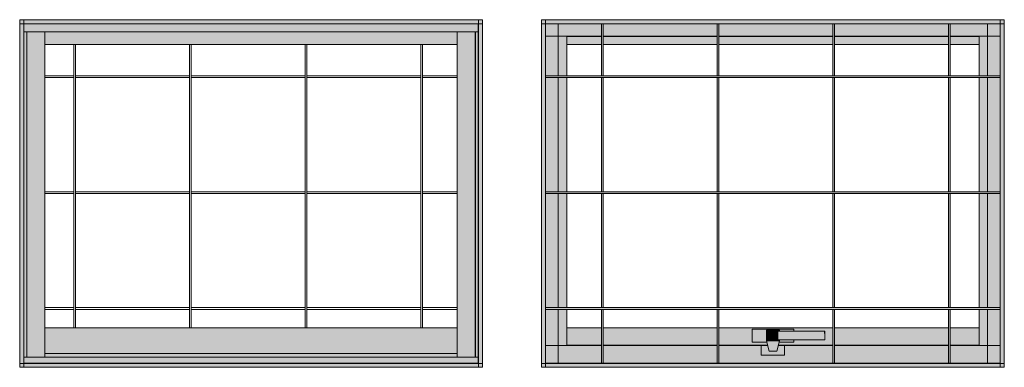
# Model space of a CAD drawing. Header units: metres. Extents: x -7.1 to 16.7, y -17.8 to 3.5.
# Tile 3 of 13: x -5.5 to -3.8, y 1.5 to 2.1. Entities that reach past the tile are written whole.
import ezdxf

# ---------------------------------------------------------------- set-up
doc = ezdxf.new("R2010")
doc.units = ezdxf.units.M
doc.layers.add('A-GLAZ', color=7, linetype='Continuous', lineweight=5)

# ---------------------------------------------------------------- blocks, each defined once
blk = doc.blocks.new('JANELA MAXIM-AR_73969-J3_30')
at = {"layer": 'A-GLAZ', "true_color": 0xfffffc}
for points in [[(4.1837, 2.0931), (4.5836, 2.0931), (4.5836, 2.1), (3.7836, 2.1), (3.7836, 2.0931), (3.8273, 2.0931)], [(3.7836, 1.5068), (3.7905, 1.5068), (3.7905, 2.0931), (3.7836, 2.0931), (3.7836, 1.5177)], [(4.1837, 2.0797), (4.5764, 2.0797), (4.5764, 2.0928), (3.7908, 2.0928), (3.7908, 2.0797), (3.8273, 2.0797)], [(3.7959, 2.079), (4.5764, 2.0795), (4.5764, 2.0797), (3.7908, 2.0792), (3.7908, 2.079)], [(3.7908, 1.5177), (3.7959, 1.5177), (3.7959, 2.079), (3.7908, 2.079), (3.7908, 1.5237)], [(3.7961, 1.5177), (3.8273, 1.5177), (3.8273, 2.079), (3.7961, 2.079), (3.7961, 1.524)], [(4.5399, 2.057), (4.5399, 2.079), (3.8273, 2.079), (3.8273, 2.057), (4.1837, 2.057)], [(4.5399, 1.5177), (4.5711, 1.5177), (4.5711, 2.079), (4.5399, 2.079), (4.5399, 1.524)], [(4.5764, 2.0928), (4.5767, 2.0931), (4.5711, 2.0928)], [(4.5713, 1.5177), (4.5764, 1.5177), (4.5764, 2.079), (4.5713, 2.079), (4.5713, 1.5237)], [(4.5767, 1.5068), (4.5836, 1.5068), (4.5836, 2.0931), (4.5767, 2.0931), (4.5767, 1.5177)], [(4.1837, 1.524), (4.5399, 1.524), (4.5399, 1.5682), (3.8273, 1.5682), (3.8273, 1.524), (3.9785, 1.524)], [(4.5711, 1.5377), (4.5713, 1.5377), (4.5711, 1.5682)], [(4.1837, 1.5072), (4.5764, 1.5072), (4.5764, 1.5177), (3.7908, 1.5177), (3.7908, 1.5072), (3.9785, 1.5072)], [(4.1837, 1.5177), (4.5399, 1.5177), (4.5399, 1.5237), (3.8273, 1.5237), (3.8273, 1.5177), (3.9785, 1.5177)], [(3.7836, 1.5), (4.5836, 1.5), (4.5836, 1.5068), (3.7836, 1.5068), (3.7836, 1.501)], [(3.7905, 1.5068), (3.7908, 1.5072), (3.7905, 1.5072)], [(4.5767, 1.5068), (4.5764, 1.5072), (4.5711, 1.5068)]]:
    blk.add_hatch(color=7, dxfattribs=at).paths.add_polyline_path(points)
h = blk.add_hatch(color=7, dxfattribs=at)
h.paths.add_polyline_path([(4.5711, 2.0715), (4.5713, 2.0715), (4.5711, 2.079)])
h.paths.add_polyline_path([(3.7959, 2.0715), (3.7961, 2.0715), (3.7959, 2.079)])
at = {"layer": 'A-GLAZ'}
for p, q in [((3.7836, 2.1), (3.7836, 1.5)), ((3.7905, 2.1), (3.7836, 2.1)), ((3.7836, 2.0931), (3.7836, 2.1)), ((4.5836, 2.1), (3.7836, 2.1)), ((3.7905, 2.1), (3.7905, 1.5)), ((4.5767, 2.1), (4.5767, 1.5)), ((4.5836, 2.1), (4.5767, 2.1)), ((4.5836, 2.1), (4.5836, 1.5)), ((4.5836, 2.1), (4.5836, 2.0931)), ((4.5836, 2.0931), (3.7836, 2.0931)), ((4.5767, 2.0928), (3.7905, 2.0928)), ((3.7908, 2.0931), (3.7908, 1.5068)), ((3.7908, 2.079), (4.5764, 2.079)), ((3.7959, 2.0792), (3.7959, 1.5177)), ((3.7961, 2.0792), (3.7961, 1.5177)), ((3.8273, 2.0792), (3.8273, 1.5177)), ((4.5399, 2.0792), (4.5399, 1.5177)), ((4.5711, 2.0792), (4.5711, 1.5177)), ((4.5713, 1.5177), (4.5713, 2.0792)), ((4.5764, 2.0931), (4.5764, 1.5068)), ((3.8273, 2.057), (4.5399, 2.057)), ((4.5399, 1.5682), (3.8273, 1.5682)), ((4.5764, 1.5177), (3.7908, 1.5177)), ((3.8273, 1.524), (4.5399, 1.524)), ((4.5399, 1.5237), (3.8273, 1.5237)), ((3.7836, 1.5), (3.7836, 1.5068)), ((4.5836, 1.5068), (3.7836, 1.5068)), ((3.7905, 1.5), (3.7836, 1.5)), ((4.5836, 1.5), (3.7836, 1.5)), ((4.5767, 1.5072), (3.7905, 1.5072)), ((4.5836, 1.5), (4.5767, 1.5)), ((4.5836, 1.5), (4.5836, 1.5068))]:
    blk.add_line(p, q, dxfattribs=at)
at = {"layer": 'A-GLAZ', "color": 8, "true_color": 0x728282}
for p, q in [((3.8273, 2.057), (4.5399, 2.057)), ((3.8273, 2.057), (4.5399, 2.057)), ((3.8273, 1.5682), (4.5399, 1.5682)), ((3.8273, 1.5682), (4.5399, 1.5682))]:
    blk.add_line(p, q, dxfattribs=at)
at = {"layer": 'A-GLAZ', "color": 139, "true_color": 0x434d4d}
for p, q in [((3.8771, 2.057), (3.8771, 1.5682)), ((3.8801, 2.057), (3.8801, 1.5682)), ((4.0771, 2.057), (4.0771, 1.5682)), ((4.0801, 2.057), (4.0801, 1.5682)), ((4.2771, 2.057), (4.2771, 1.5682)), ((4.2801, 2.057), (4.2801, 1.5682)), ((4.4771, 2.057), (4.4771, 1.5682)), ((4.4801, 2.057), (4.4801, 1.5682)), ((3.8273, 2.003), (3.8771, 2.003)), ((3.8273, 2), (3.8771, 2)), ((3.8801, 2.003), (4.0771, 2.003)), ((3.8801, 2), (4.0771, 2)), ((4.0801, 2.003), (4.2771, 2.003)), ((4.0801, 2), (4.2771, 2)), ((4.2801, 2.003), (4.4771, 2.003)), ((4.2801, 2), (4.4771, 2)), ((4.4801, 2.003), (4.5399, 2.003)), ((4.4801, 2), (4.5399, 2)), ((3.8273, 1.803), (3.8771, 1.803)), ((3.8273, 1.8), (3.8771, 1.8)), ((3.8801, 1.803), (4.0771, 1.803)), ((3.8801, 1.8), (4.0771, 1.8)), ((4.0801, 1.803), (4.2771, 1.803)), ((4.0801, 1.8), (4.2771, 1.8)), ((4.2801, 1.803), (4.4771, 1.803)), ((4.2801, 1.8), (4.4771, 1.8)), ((4.4801, 1.803), (4.5399, 1.803)), ((4.4801, 1.8), (4.5399, 1.8)), ((3.8771, 1.603), (3.8273, 1.603)), ((3.8771, 1.6), (3.8273, 1.6)), ((4.0771, 1.603), (3.8801, 1.603)), ((4.0771, 1.6), (3.8801, 1.6)), ((4.2771, 1.603), (4.0801, 1.603)), ((4.2771, 1.6), (4.0801, 1.6)), ((4.4771, 1.603), (4.2801, 1.603)), ((4.4771, 1.6), (4.2801, 1.6)), ((4.5399, 1.603), (4.4801, 1.603)), ((4.5399, 1.6), (4.4801, 1.6))]:
    blk.add_line(p, q, dxfattribs=at)
blk = doc.blocks.new('JANELA MAXIM-AR_73969-J3_40')
at = {"layer": 'A-GLAZ', "true_color": 0xfffffc}
for points in [[(-4.1835, 2.0931), (-3.7836, 2.0931), (-3.7836, 2.1), (-4.5836, 2.1), (-4.5836, 2.0931), (-4.5399, 2.0931)], [(-4.5767, 1.5068), (-4.5767, 2.0931), (-4.5836, 2.0931), (-4.5836, 1.5068)], [(-3.7905, 1.5068), (-3.7836, 1.5068), (-3.7836, 2.0931), (-3.7905, 2.0931), (-3.7905, 1.5377)], [(-4.1835, 2), (-3.7908, 2), (-3.7908, 2.003), (-4.5764, 2.003), (-4.5764, 2), (-4.5399, 2)], [(-3.8125, 1.8), (-3.7908, 1.8001), (-3.7908, 1.803), (-4.5764, 1.803), (-4.5764, 1.8), (-3.8273, 1.8)], [(-4.1835, 1.6), (-3.7908, 1.6), (-3.7908, 1.603), (-4.5764, 1.603), (-4.5764, 1.6), (-4.5399, 1.6)], [(-4.5836, 1.5), (-3.7836, 1.5), (-3.7836, 1.5068), (-4.5836, 1.5068), (-4.5836, 1.501)], [(-4.5767, 1.5068), (-4.5764, 1.5072), (-4.5767, 1.5072)]]:
    blk.add_hatch(color=7, dxfattribs=at).paths.add_polyline_path(points)
h = blk.add_hatch(color=7, dxfattribs=at)
h.paths.add_polyline_path([(-4.5764, 2.0715), (-4.4801, 2.0715), (-4.4801, 2.0928), (-4.5764, 2.0928)])
h.paths.add_polyline_path([(-3.8273, 2.0715), (-3.7908, 2.0715), (-3.7908, 2.0928), (-3.8771, 2.0928), (-3.8771, 2.0715)])
h.paths.add_polyline_path([(-4.4771, 2.0715), (-4.2801, 2.0715), (-4.2801, 2.0928), (-4.4771, 2.0928)])
h.paths.add_polyline_path([(-3.8801, 2.0715), (-3.8801, 2.0928), (-4.0771, 2.0928), (-4.0771, 2.0715)])
h.paths.add_polyline_path([(-4.1835, 2.0715), (-4.0801, 2.0715), (-4.0801, 2.0928), (-4.2771, 2.0928), (-4.2771, 2.0715)])
h = blk.add_hatch(color=7, dxfattribs=at)
h.paths.add_polyline_path([(-4.4801, 1.5072), (-4.4771, 1.5072), (-4.4771, 1.6), (-4.4801, 1.6), (-4.4801, 1.5377)])
h.paths.add_polyline_path([(-4.4801, 1.603), (-4.4771, 1.603), (-4.4771, 1.8), (-4.4801, 1.8)])
h.paths.add_polyline_path([(-4.4801, 1.803), (-4.4771, 1.803), (-4.4771, 2), (-4.4801, 2)])
h.paths.add_polyline_path([(-4.4801, 2.003), (-4.4771, 2.003), (-4.4771, 2.0928), (-4.4801, 2.0928), (-4.4801, 2.057)])
h = blk.add_hatch(color=7, dxfattribs=at)
h.paths.add_polyline_path([(-4.2801, 1.5072), (-4.2771, 1.5072), (-4.2771, 1.6), (-4.2801, 1.6), (-4.2801, 1.5377)])
h.paths.add_polyline_path([(-4.2801, 1.603), (-4.2771, 1.603), (-4.2771, 1.8), (-4.2801, 1.8)])
h.paths.add_polyline_path([(-4.2801, 1.803), (-4.2771, 1.803), (-4.2771, 2), (-4.2801, 2)])
h.paths.add_polyline_path([(-4.2801, 2.003), (-4.2771, 2.003), (-4.2771, 2.0928), (-4.2801, 2.0928), (-4.2801, 2.057)])
h = blk.add_hatch(color=7, dxfattribs=at)
h.paths.add_polyline_path([(-4.0801, 1.5072), (-4.0771, 1.5072), (-4.0771, 1.6), (-4.0801, 1.6), (-4.0801, 1.5377)])
h.paths.add_polyline_path([(-4.0801, 1.603), (-4.0771, 1.603), (-4.0771, 1.8), (-4.0801, 1.8)])
h.paths.add_polyline_path([(-4.0801, 1.803), (-4.0771, 1.803), (-4.0771, 2), (-4.0801, 2)])
h.paths.add_polyline_path([(-4.0801, 2.003), (-4.0771, 2.003), (-4.0771, 2.0928), (-4.0801, 2.0928), (-4.0801, 2.057)])
h = blk.add_hatch(color=7, dxfattribs=at)
h.paths.add_polyline_path([(-3.8771, 1.5072), (-3.8771, 1.6), (-3.8801, 1.6), (-3.8801, 1.5072)])
h.paths.add_polyline_path([(-3.8801, 1.603), (-3.8771, 1.603), (-3.8771, 1.8), (-3.8801, 1.8)])
h.paths.add_polyline_path([(-3.8771, 1.803), (-3.8771, 2), (-3.8801, 2), (-3.8801, 1.803)])
h.paths.add_polyline_path([(-3.8801, 2.003), (-3.8771, 2.003), (-3.8771, 2.0928), (-3.8801, 2.0928), (-3.8801, 2.057)])
h = blk.add_hatch(color=7, dxfattribs=at)
h.paths.add_polyline_path([(-4.5764, 1.5377), (-4.5547, 1.538), (-4.5547, 1.6), (-4.5764, 1.6), (-4.5764, 1.538)])
h.paths.add_polyline_path([(-4.5764, 1.603), (-4.5547, 1.603), (-4.5547, 1.8), (-4.5764, 1.8)])
h.paths.add_polyline_path([(-4.5764, 1.803), (-4.5547, 1.803), (-4.5547, 2), (-4.5764, 2)])
h.paths.add_polyline_path([(-4.5764, 2.003), (-4.5547, 2.003), (-4.5547, 2.0715), (-4.5764, 2.0715)])
h = blk.add_hatch(color=7, dxfattribs=at)
h.paths.add_polyline_path([(-4.5399, 1.5377), (-4.5399, 1.6), (-4.5547, 1.6), (-4.5547, 1.5377)])
h.paths.add_polyline_path([(-4.5399, 1.603), (-4.5399, 1.8), (-4.5547, 1.8), (-4.5547, 1.603)])
h.paths.add_polyline_path([(-4.5399, 1.803), (-4.5399, 2), (-4.5547, 2), (-4.5547, 1.803)])
h.paths.add_polyline_path([(-4.5547, 2.003), (-4.5399, 2.003), (-4.5399, 2.0715), (-4.5547, 2.0715)])
h = blk.add_hatch(color=7, dxfattribs=at)
h.paths.add_polyline_path([(-4.4801, 2.0712), (-4.4801, 2.0715), (-4.5399, 2.0712)])
h.paths.add_polyline_path([(-3.8273, 2.0712), (-3.8273, 2.0715), (-3.8771, 2.0712)])
h.paths.add_polyline_path([(-3.8801, 2.0712), (-3.8801, 2.0715), (-4.0771, 2.0712)])
h = blk.add_hatch(color=7, dxfattribs=at)
h.paths.add_polyline_path([(-4.1835, 2.057), (-4.0801, 2.057), (-4.0801, 2.0712), (-4.2771, 2.0712), (-4.2771, 2.057)])
h.paths.add_polyline_path([(-4.4801, 2.057), (-4.4801, 2.0712), (-4.5399, 2.0712), (-4.5399, 2.057)])
h.paths.add_polyline_path([(-3.8273, 2.057), (-3.8273, 2.0712), (-3.8771, 2.0712), (-3.8771, 2.057)])
h.paths.add_polyline_path([(-4.4771, 2.057), (-4.2801, 2.057), (-4.2801, 2.0712), (-4.4771, 2.0712)])
h.paths.add_polyline_path([(-3.8801, 2.057), (-3.8801, 2.0712), (-4.0771, 2.0712), (-4.0771, 2.057)])
h = blk.add_hatch(color=7, dxfattribs=at)
h.paths.add_polyline_path([(-3.8125, 1.5377), (-3.8125, 1.6), (-3.8273, 1.6), (-3.8273, 1.5377)])
h.paths.add_polyline_path([(-3.8273, 1.603), (-3.8125, 1.603), (-3.8125, 1.8), (-3.8273, 1.8)])
h.paths.add_polyline_path([(-3.8273, 1.803), (-3.8125, 1.803), (-3.8125, 2), (-3.8273, 2)])
h.paths.add_polyline_path([(-3.8125, 2.003), (-3.8125, 2.0715), (-3.8273, 2.0715), (-3.8273, 2.003)])
h = blk.add_hatch(color=7, dxfattribs=at)
h.paths.add_polyline_path([(-3.7908, 1.5377), (-3.7908, 1.6), (-3.8125, 1.6), (-3.8125, 1.5377)])
h.paths.add_polyline_path([(-3.8125, 1.603), (-3.7908, 1.603), (-3.7908, 1.8), (-3.8125, 1.8)])
h.paths.add_polyline_path([(-3.8125, 1.803), (-3.7908, 1.803), (-3.7908, 2), (-3.8125, 2)])
h.paths.add_polyline_path([(-3.8125, 2.003), (-3.7908, 2.003), (-3.7908, 2.0715), (-3.8125, 2.0715)])
h = blk.add_hatch(color=7, dxfattribs=at)
h.paths.add_polyline_path([(-4.5399, 1.538), (-4.4801, 1.538), (-4.4801, 1.5682), (-4.5399, 1.5682)])
h.paths.add_polyline_path([(-3.8273, 1.538), (-3.8273, 1.5682), (-3.8771, 1.5682), (-3.8771, 1.538)])
h.paths.add_polyline_path([(-4.2801, 1.538), (-4.2801, 1.5682), (-4.4771, 1.5682), (-4.4771, 1.538)])
h.paths.add_polyline_path([(-3.8801, 1.538), (-3.8801, 1.5682), (-4.0771, 1.5682), (-4.0771, 1.538), (-3.9783, 1.538)])
h.paths.add_polyline_path([(-4.0801, 1.538), (-4.0801, 1.5682), (-4.2771, 1.5682), (-4.2771, 1.538), (-4.1929, 1.538), (-4.1948, 1.5435), (-4.2196, 1.5435), (-4.2196, 1.566), (-4.1476, 1.566), (-4.1476, 1.5623), (-4.0941, 1.5623), (-4.0944, 1.5473), (-4.1476, 1.5473), (-4.1476, 1.5435), (-4.1729, 1.5435), (-4.1743, 1.538), (-4.0941, 1.538)])
at = {"layer": 'A-GLAZ', "true_color": 0xf4f4f4}
h = blk.add_hatch(color=7, dxfattribs=at)
h.paths.add_polyline_path([(-4.1476, 1.5435), (-4.1476, 1.5473), (-4.1723, 1.5473), (-4.1723, 1.5435)])
h.paths.add_polyline_path([(-4.2196, 1.5435), (-4.1943, 1.5435), (-4.1948, 1.5458), (-4.1948, 1.5638), (-4.1723, 1.5638), (-4.1723, 1.5623), (-4.1476, 1.5623), (-4.1476, 1.566), (-4.2196, 1.566), (-4.2196, 1.5458)])
for points in [[(-4.1948, 1.5458), (-4.1723, 1.5458), (-4.1723, 1.5473), (-4.1944, 1.5473), (-4.1941, 1.5623), (-4.1723, 1.5623), (-4.1723, 1.5638), (-4.1948, 1.5638), (-4.1948, 1.5473)], [(-4.1893, 1.5473), (-4.174, 1.5473), (-4.174, 1.5623), (-4.1944, 1.5623), (-4.1941, 1.5473), (-4.1924, 1.5473)], [(-4.174, 1.5473), (-4.0951, 1.5473), (-4.0951, 1.5623), (-4.174, 1.5623)], [(-4.0944, 1.5473), (-4.0941, 1.5473), (-4.0944, 1.5623), (-4.0951, 1.5623), (-4.0947, 1.5473)], [(-4.2038, 1.5211), (-4.1633, 1.5211), (-4.1633, 1.5377), (-4.1744, 1.5377), (-4.1768, 1.5278), (-4.1903, 1.5278), (-4.1928, 1.5377), (-4.2038, 1.5377)], [(-4.1835, 1.5278), (-4.1768, 1.5278), (-4.1723, 1.5458), (-4.1948, 1.5458), (-4.1903, 1.5278)]]:
    blk.add_hatch(color=7, dxfattribs=at).paths.add_polyline_path(points)
at = {"layer": 'A-GLAZ', "true_color": 0xfffffc}
h = blk.add_hatch(color=7, dxfattribs=at)
h.paths.add_polyline_path([(-4.0801, 1.5072), (-4.0801, 1.5377), (-4.1633, 1.5377), (-4.1633, 1.5211), (-4.2038, 1.5211), (-4.2038, 1.5377), (-4.2771, 1.5377), (-4.2771, 1.5072), (-4.1633, 1.5072)])
h.paths.add_polyline_path([(-3.8273, 1.5072), (-3.7908, 1.5072), (-3.7908, 1.5377), (-3.8771, 1.5377), (-3.8771, 1.5072)])
h.paths.add_polyline_path([(-4.5399, 1.5072), (-4.4801, 1.5072), (-4.4801, 1.5377), (-4.5764, 1.5377), (-4.5764, 1.5072)])
h.paths.add_polyline_path([(-3.8801, 1.5072), (-3.8801, 1.5377), (-4.0771, 1.5377), (-4.0771, 1.5072), (-3.9783, 1.5072)])
h.paths.add_polyline_path([(-4.4771, 1.5072), (-4.2801, 1.5072), (-4.2801, 1.5377), (-4.4771, 1.5377)])
h = blk.add_hatch(color=7, dxfattribs=at)
h.paths.add_polyline_path([(-4.0801, 1.5377), (-4.0801, 1.538), (-4.1633, 1.5377)])
h.paths.add_polyline_path([(-4.4801, 1.5377), (-4.4801, 1.538), (-4.5399, 1.5377)])
h.paths.add_polyline_path([(-3.8273, 1.5377), (-3.8273, 1.538), (-3.8771, 1.5377)])
h.paths.add_polyline_path([(-4.2801, 1.5377), (-4.2801, 1.538), (-4.4771, 1.5377)])
h.paths.add_polyline_path([(-3.8801, 1.5377), (-3.8801, 1.538), (-3.9783, 1.5377)])
at = {"layer": 'A-GLAZ'}
for p, q in [((-4.5836, 2.1), (-4.5836, 1.5)), ((-4.5767, 2.1), (-4.5836, 2.1)), ((-4.5836, 2.0931), (-4.5836, 2.1)), ((-4.5836, 2.1), (-3.7836, 2.1)), ((-4.5767, 2.1), (-4.5767, 1.5)), ((-3.7905, 2.1), (-3.7905, 1.5)), ((-3.7836, 2.1), (-3.7905, 2.1)), ((-3.7836, 2.1), (-3.7836, 1.5)), ((-3.7836, 2.1), (-3.7836, 2.0931)), ((-4.5836, 2.0931), (-3.7836, 2.0931)), ((-4.5767, 2.0928), (-3.7905, 2.0928)), ((-4.5764, 2.0931), (-4.5764, 1.5068)), ((-4.5547, 2.0928), (-4.5547, 2.003)), ((-4.4801, 2.003), (-4.4801, 2.0928)), ((-4.4771, 2.0928), (-4.4771, 2.003)), ((-4.2801, 2.003), (-4.2801, 2.0928)), ((-4.2771, 2.0928), (-4.2771, 2.003)), ((-4.0801, 2.003), (-4.0801, 2.0928)), ((-4.0771, 2.0928), (-4.0771, 2.003)), ((-3.8801, 2.003), (-3.8801, 2.0928)), ((-3.8771, 2.0928), (-3.8771, 2.003)), ((-3.8125, 2.0928), (-3.8125, 2.003)), ((-3.7908, 2.0931), (-3.7908, 1.5068)), ((-4.5764, 2.0715), (-4.4801, 2.0715)), ((-4.5399, 2.003), (-4.5399, 2.0715)), ((-4.4801, 2.0712), (-4.5399, 2.0712)), ((-4.4771, 2.0715), (-4.2801, 2.0715)), ((-4.2801, 2.0712), (-4.4771, 2.0712)), ((-4.2771, 2.0715), (-4.0801, 2.0715)), ((-4.0801, 2.0712), (-4.2771, 2.0712)), ((-4.0771, 2.0715), (-3.8801, 2.0715)), ((-3.8801, 2.0712), (-4.0771, 2.0712)), ((-3.8771, 2.0715), (-3.7908, 2.0715)), ((-3.8273, 2.0712), (-3.8771, 2.0712)), ((-3.8273, 2.003), (-3.8273, 2.0715)), ((-4.4801, 2.057), (-4.5399, 2.057)), ((-4.2801, 2.057), (-4.4771, 2.057)), ((-4.0801, 2.057), (-4.2771, 2.057)), ((-3.8801, 2.057), (-4.0771, 2.057)), ((-3.8273, 2.057), (-3.8771, 2.057)), ((-3.7908, 2.003), (-4.5764, 2.003)), ((-4.5764, 2), (-3.7908, 2)), ((-4.5547, 2), (-4.5547, 1.803)), ((-4.5399, 1.803), (-4.5399, 2)), ((-4.4801, 1.803), (-4.4801, 2)), ((-4.4771, 2), (-4.4771, 1.803)), ((-4.2801, 1.803), (-4.2801, 2)), ((-4.2771, 2), (-4.2771, 1.803)), ((-4.0801, 1.803), (-4.0801, 2)), ((-4.0771, 2), (-4.0771, 1.803)), ((-3.8801, 1.803), (-3.8801, 2)), ((-3.8771, 2), (-3.8771, 1.803)), ((-3.8273, 1.803), (-3.8273, 2)), ((-3.8125, 2), (-3.8125, 1.803)), ((-3.7908, 1.803), (-4.5764, 1.803)), ((-4.5764, 1.8), (-3.7908, 1.8)), ((-4.5547, 1.8), (-4.5547, 1.603)), ((-4.5399, 1.603), (-4.5399, 1.8)), ((-4.4801, 1.603), (-4.4801, 1.8)), ((-4.4771, 1.8), (-4.4771, 1.603)), ((-4.2801, 1.603), (-4.2801, 1.8)), ((-4.2771, 1.8), (-4.2771, 1.603)), ((-4.0801, 1.603), (-4.0801, 1.8)), ((-4.0771, 1.8), (-4.0771, 1.603)), ((-3.8801, 1.603), (-3.8801, 1.8)), ((-3.8771, 1.8), (-3.8771, 1.603)), ((-3.8273, 1.603), (-3.8273, 1.8)), ((-3.8125, 1.8), (-3.8125, 1.603)), ((-4.5764, 1.603), (-3.7908, 1.603)), ((-3.7908, 1.6), (-4.5764, 1.6)), ((-4.5547, 1.6), (-4.5547, 1.5072)), ((-4.5399, 1.5377), (-4.5399, 1.6)), ((-4.4801, 1.5072), (-4.4801, 1.6)), ((-4.4771, 1.6), (-4.4771, 1.5072)), ((-4.2801, 1.5072), (-4.2801, 1.6)), ((-4.2771, 1.6), (-4.2771, 1.5072)), ((-4.0801, 1.5072), (-4.0801, 1.6)), ((-4.0771, 1.6), (-4.0771, 1.5072)), ((-3.8801, 1.5072), (-3.8801, 1.6)), ((-3.8771, 1.6), (-3.8771, 1.5072)), ((-3.8273, 1.5377), (-3.8273, 1.6)), ((-3.8125, 1.6), (-3.8125, 1.5072)), ((-4.4801, 1.5682), (-4.5399, 1.5682)), ((-4.2801, 1.5682), (-4.4771, 1.5682)), ((-4.0801, 1.5682), (-4.2771, 1.5682)), ((-4.1476, 1.566), (-4.2196, 1.566)), ((-4.2196, 1.566), (-4.2196, 1.5435)), ((-4.1476, 1.5623), (-4.1476, 1.566)), ((-3.8801, 1.5682), (-4.0771, 1.5682)), ((-3.8273, 1.5682), (-3.8771, 1.5682)), ((-4.1723, 1.5638), (-4.1948, 1.5638)), ((-4.1948, 1.5638), (-4.1948, 1.5458)), ((-4.1944, 1.5623), (-4.1944, 1.5473)), ((-4.1723, 1.5623), (-4.1723, 1.5638)), ((-4.0941, 1.5473), (-4.0941, 1.5623)), ((-4.0941, 1.5623), (-4.0941, 1.5623)), ((-4.5764, 1.5377), (-4.4801, 1.5377)), ((-4.4801, 1.538), (-4.5399, 1.538)), ((-4.2801, 1.538), (-4.4771, 1.538)), ((-4.4771, 1.5377), (-4.2801, 1.5377)), ((-4.1929, 1.538), (-4.2771, 1.538)), ((-4.2771, 1.5377), (-4.2038, 1.5377)), ((-4.2196, 1.5435), (-4.1943, 1.5435)), ((-4.1928, 1.5377), (-4.2038, 1.5377)), ((-4.2038, 1.5377), (-4.2038, 1.5211)), ((-4.1948, 1.5458), (-4.1723, 1.5458)), ((-4.1948, 1.5458), (-4.1903, 1.5278)), ((-4.1768, 1.5278), (-4.1723, 1.5458)), ((-4.1633, 1.5377), (-4.1744, 1.5377)), ((-4.0801, 1.538), (-4.1743, 1.538)), ((-4.1729, 1.5435), (-4.1476, 1.5435)), ((-4.1723, 1.5458), (-4.1723, 1.5473)), ((-4.1633, 1.5211), (-4.1633, 1.5377)), ((-4.1633, 1.5377), (-4.0801, 1.5377)), ((-4.1476, 1.5435), (-4.1476, 1.5473)), ((-4.0941, 1.5473), (-4.0941, 1.5473)), ((-3.8801, 1.538), (-4.0771, 1.538)), ((-4.0771, 1.5377), (-3.8801, 1.5377)), ((-3.8273, 1.538), (-3.8771, 1.538)), ((-3.8771, 1.5377), (-3.7908, 1.5377)), ((-4.2038, 1.5211), (-4.1633, 1.5211)), ((-4.1903, 1.5278), (-4.1768, 1.5278)), ((-4.5836, 1.5068), (-3.7836, 1.5068)), ((-4.5836, 1.5068), (-4.5836, 1.5)), ((-4.5767, 1.5), (-4.5836, 1.5)), ((-4.5836, 1.5), (-3.7836, 1.5)), ((-4.5767, 1.5072), (-3.7905, 1.5072)), ((-3.7836, 1.5), (-3.7905, 1.5)), ((-3.7836, 1.5068), (-3.7836, 1.5))]:
    blk.add_line(p, q, dxfattribs=at)
at = {"layer": 'A-GLAZ', "color": 8, "true_color": 0x728282}
for p, q in [((-4.5399, 2.057), (-4.5399, 2.003)), ((-4.5399, 2.057), (-4.4801, 2.057)), ((-4.4801, 2.057), (-4.5399, 2.057)), ((-4.5399, 2.057), (-4.5399, 2.003)), ((-4.4771, 2.057), (-4.2801, 2.057)), ((-4.2801, 2.057), (-4.4771, 2.057)), ((-4.2771, 2.057), (-4.0801, 2.057)), ((-4.0801, 2.057), (-4.2771, 2.057)), ((-4.0771, 2.057), (-3.8801, 2.057)), ((-3.8801, 2.057), (-4.0771, 2.057)), ((-3.8771, 2.057), (-3.8273, 2.057)), ((-3.8273, 2.057), (-3.8771, 2.057)), ((-3.8273, 2.057), (-3.8273, 2.003)), ((-3.8273, 2.057), (-3.8273, 2.003)), ((-4.5399, 2), (-4.5399, 1.803)), ((-4.5399, 2), (-4.5399, 1.803)), ((-3.8273, 2), (-3.8273, 1.803)), ((-3.8273, 2), (-3.8273, 1.803)), ((-4.5399, 1.5682), (-4.4801, 1.5682)), ((-4.5399, 1.5682), (-4.4801, 1.5682)), ((-4.4771, 1.5682), (-4.2801, 1.5682)), ((-4.4771, 1.5682), (-4.2801, 1.5682)), ((-4.2771, 1.5682), (-4.0801, 1.5682)), ((-4.2771, 1.5682), (-4.0801, 1.5682)), ((-4.0771, 1.5682), (-3.8801, 1.5682)), ((-4.0771, 1.5682), (-3.8801, 1.5682)), ((-3.8771, 1.5682), (-3.8273, 1.5682)), ((-3.8771, 1.5682), (-3.8273, 1.5682))]:
    blk.add_line(p, q, dxfattribs=at)
at = {"layer": 'A-GLAZ'}
for points in [[(-4.1944, 1.5623, 0), (-4.1941, 1.5623, 0), (-4.1924, 1.5623, 0), (-4.1893, 1.5623, 0), (-4.185, 1.5623, 0), (-4.1798, 1.5623, 0), (-4.174, 1.5623, 0)], [(-4.174, 1.5623, 0), (-4.1341, 1.5623, 0), (-4.0951, 1.5623, 0)], [(-4.0951, 1.5623, 0), (-4.0947, 1.5623, 0), (-4.0944, 1.5623, 0), (-4.0942, 1.5623, 0), (-4.0941, 1.5623, 0)], [(-4.174, 1.5473, 0), (-4.1798, 1.5473, 0), (-4.185, 1.5473, 0), (-4.1893, 1.5473, 0), (-4.1924, 1.5473, 0), (-4.1941, 1.5473, 0), (-4.1944, 1.5473, 0)], [(-4.0951, 1.5473, 0), (-4.1341, 1.5473, 0), (-4.174, 1.5473, 0)], [(-4.0941, 1.5473, 0), (-4.0942, 1.5473, 0), (-4.0944, 1.5473, 0), (-4.0947, 1.5473, 0), (-4.0951, 1.5473, 0)]]:
    blk.add_polyline3d(points, dxfattribs=at)

msp = doc.modelspace()

# ---------------------------------------------------------------- block references
at = {"layer": 'A-GLAZ'}
for name, p in [('JANELA MAXIM-AR_73969-J3_30', (-9.2852, 0)), ('JANELA MAXIM-AR_73969-J3_40', (-0.016, 0))]:
    msp.add_blockref(name, p, dxfattribs=at)

doc.saveas('drawing.dxf')
